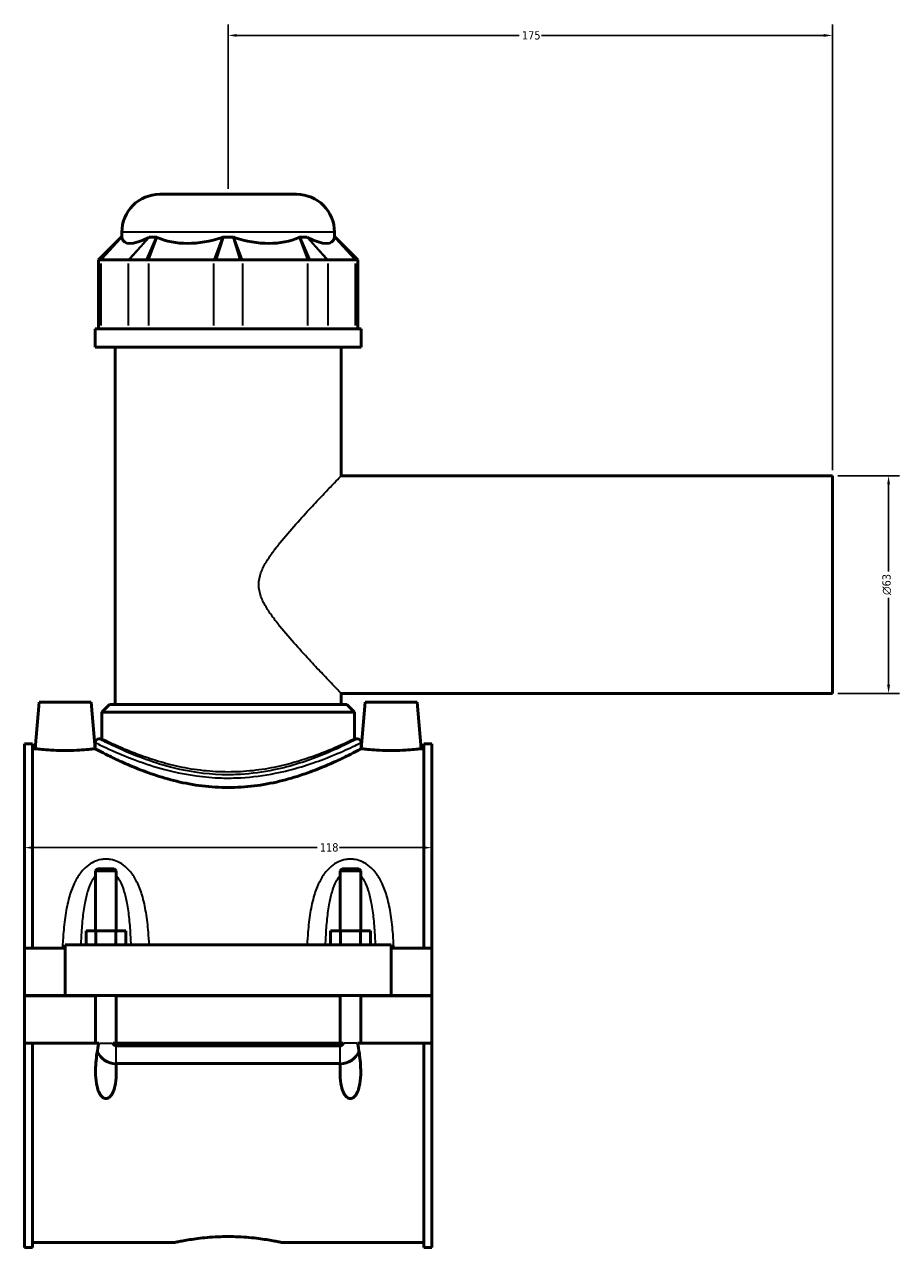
# Model space of a CAD drawing. Header units: millimetres. Extents: x -277 to 997, y -139 to 1166.
# Tile 1 of 8: x -277 to -24, y 275 to 629. Entities that reach past the tile are written whole.
import ezdxf

# ---------------------------------------------------------------- set-up
doc = ezdxf.new("R2010")
doc.units = ezdxf.units.MM
for name, color, linetype, lineweight in [('Dimension (ANSI)', 7, 'Continuous', 25), ('Visible (ANSI)', 7, 'Continuous', 50), ('Visible Narrow (ANSI)', 7, 'Continuous', 35)]:
    doc.layers.add(name, color=color, linetype=linetype, lineweight=lineweight)
doc.styles.add('Note Text (ANSI)', font='tahoma.ttf')
doc.dimstyles.new('Default - mm (ANSI)', dxfattribs={"dimtxt": 2.4, "dimasz": 2.5, "dimexe": 3.175, "dimexo": 1.6002, "dimgap": 0.8, "dimtad": 0, "dimtoh": 1, "dimdec": 0, "dimrnd": 1e-08, "dimzin": 4, "dimdsep": 46, "dimtxsty": 'Note Text (ANSI)', "dimcen": 0.09, "dimdle": 10, "dimclrd": 256, "dimclre": 256, "dimclrt": 5, "dimadec": 1, "dimazin": 1, "dimtfac": 1.27, "dimtofl": 0, "dimtmove": 0, "dimatfit": 3, "dimfxl": 1, "dimtolj": 1, "dimtzin": 4, "dimlwd": -1, "dimlwe": -1, "dimarcsym": 0})

# ---------------------------------------------------------------- blocks, each defined once
blk = doc.blocks.new('*D7')
at = {"layer": 'Defpoints', "color": 0, "transparency": 16777216}
for p in [(-276.95, 391.11), (-158.95, 391.11), (-158.95, 390.62)]:
    blk.add_point(p, dxfattribs=at)
at = {"layer": 'Dimension (ANSI)', "transparency": 16777216}
for p, q in [((-274.45, 390.62), (-192.21, 390.62)), ((-161.45, 390.62), (-185.69, 390.62))]:
    blk.add_line(p, q, dxfattribs=at)
for points in [[(-274.45, 391.04), (-274.45, 390.2), (-276.95, 390.62)], [(-161.45, 391.04), (-161.45, 390.2), (-158.95, 390.62)]]:
    blk.add_solid(points, dxfattribs=at)
at = {"layer": 'Dimension (ANSI)', "color": 5, "transparency": 16777216, "insert": (-191.41, 391.88), "char_height": 2.4, "attachment_point": 1, "style": 'Note Text (ANSI)'}
blk.add_mtext('\\A1;118', dxfattribs=at)
blk = doc.blocks.new('*D8')
at = {"layer": 'Defpoints', "color": 0, "transparency": 16777216}
for p in [(-217.95, 625.77), (-217.95, 579.77), (-42.95, 498.27)]:
    blk.add_point(p, dxfattribs=at)
at = {"layer": 'Dimension (ANSI)', "transparency": 16777216}
for p, q in [((-217.95, 581.37), (-217.95, 628.94)), ((-42.95, 499.87), (-42.95, 628.94)), ((-215.45, 625.77), (-133.68, 625.77)), ((-45.45, 625.77), (-127.21, 625.77))]:
    blk.add_line(p, q, dxfattribs=at)
for points in [[(-215.45, 626.18), (-215.45, 625.35), (-217.95, 625.77)], [(-45.45, 626.18), (-45.45, 625.35), (-42.95, 625.77)]]:
    blk.add_solid(points, dxfattribs=at)
at = {"layer": 'Dimension (ANSI)', "color": 5, "transparency": 16777216, "insert": (-132.88, 627), "char_height": 2.4, "attachment_point": 1, "style": 'Note Text (ANSI)'}
blk.add_mtext('\\A1;175', dxfattribs=at)
blk = doc.blocks.new('*D9')
at = {"layer": 'Defpoints', "color": 0, "transparency": 16777216}
for p in [(-42.95, 498.27), (-42.95, 435.27), (-26.68, 435.27)]:
    blk.add_point(p, dxfattribs=at)
at = {"layer": 'Dimension (ANSI)', "transparency": 16777216}
for p, q in [((-41.35, 498.27), (-23.5, 498.27)), ((-26.68, 495.77), (-26.68, 470.57)), ((-26.68, 437.77), (-26.68, 462.96)), ((-41.35, 435.27), (-23.5, 435.27))]:
    blk.add_line(p, q, dxfattribs=at)
for points in [[(-27.09, 495.77), (-26.26, 495.77), (-26.68, 498.27)], [(-27.09, 437.77), (-26.26, 437.77), (-26.68, 435.27)]]:
    blk.add_solid(points, dxfattribs=at)
at = {"layer": 'Dimension (ANSI)', "color": 5, "transparency": 16777216, "insert": (-28.48, 463.76), "char_height": 2.4, "attachment_point": 1, "rotation": 90, "style": 'Note Text (ANSI)'}
blk.add_mtext('\\A1;{\\fAIGDT|b0|i0;\\H2.4000;\\ln}\\fTahoma|b0|i0;\\H2.4000;63', dxfattribs=at)

msp = doc.modelspace()

# ---------------------------------------------------------------- linework, layer by layer
at = {"layer": 'Visible (ANSI)'}
for p, q in [((-237.75, 579.77), (-198.15, 579.77)), ((-248.94, 567.38), (-255.54, 560.78)), ((-248.94, 567.38), (-248.72, 567.38)), ((-248.75, 567.38), (-248.75, 568.77)), ((-240.69, 567.38), (-238.72, 567.38)), ((-219.34, 567.38), (-216.56, 567.38)), ((-197.17, 567.38), (-195.21, 567.38)), ((-187.18, 567.38), (-186.95, 567.38)), ((-187.15, 567.38), (-187.15, 568.77)), ((-186.95, 567.38), (-180.35, 560.78)), ((-254.98, 560.78), (-255.54, 560.78)), ((-255.54, 560.78), (-255.54, 540.83)), ((-254.98, 560.78), (-254.7, 560.78)), ((-254.7, 560.78), (-246.91, 560.78)), ((-246.91, 560.78), (-246.59, 560.78)), ((-241.68, 560.78), (-246.59, 560.78)), ((-241.68, 560.78), (-240.96, 560.78)), ((-240.96, 560.78), (-222.16, 560.78)), ((-222.16, 560.78), (-221.42, 560.78)), ((-214.47, 560.78), (-221.42, 560.78)), ((-214.47, 560.78), (-213.74, 560.78)), ((-213.74, 560.78), (-194.93, 560.78)), ((-194.93, 560.78), (-194.22, 560.78)), ((-189.31, 560.78), (-194.22, 560.78)), ((-189.31, 560.78), (-188.98, 560.78)), ((-188.98, 560.78), (-181.19, 560.78)), ((-181.19, 560.78), (-180.92, 560.78)), ((-180.35, 560.78), (-180.92, 560.78)), ((-180.35, 560.78), (-180.35, 540.83)), ((-179.45, 540.83), (-256.45, 540.83)), ((-256.45, 535.52), (-256.45, 540.83)), ((-179.45, 535.52), (-179.45, 540.83)), ((-179.45, 535.52), (-256.45, 535.52)), ((-250.67, 432.02), (-250.67, 535.52)), ((-185.22, 498.27), (-185.22, 535.52)), ((-185.22, 498.27), (-42.95, 498.27)), ((-42.95, 435.27), (-42.95, 498.27)), ((-272.65, 432.77), (-273.83, 419.27)), ((-272.65, 432.77), (-257.65, 432.77)), ((-257.65, 432.77), (-256.47, 419.27)), ((-252.32, 432.02), (-254.52, 429.82)), ((-252.32, 432.02), (-183.57, 432.02)), ((-185.22, 432.02), (-185.22, 435.27)), ((-185.22, 435.27), (-42.95, 435.27)), ((-183.57, 432.02), (-181.37, 429.82)), ((-178.25, 432.77), (-179.43, 419.27)), ((-163.25, 432.77), (-178.25, 432.77)), ((-163.25, 432.77), (-162.07, 419.27)), ((-181.37, 429.82), (-254.52, 429.82)), ((-254.52, 422.13), (-254.52, 429.82)), ((-181.37, 422.13), (-181.37, 429.82)), ((-254.52, 422.13), (-255.35, 422.13)), ((-180.55, 422.13), (-181.37, 422.13)), ((-276.95, 361.52), (-276.95, 420.7)), ((-274.59, 420.7), (-276.95, 420.7)), ((-274.59, 420.7), (-274.59, 361.52)), ((-274.59, 419.27), (-273.83, 419.27)), ((-256.47, 419.27), (-256.45, 419.27)), ((-256.45, 421.03), (-256.45, 419.27)), ((-179.45, 421.03), (-179.45, 419.27)), ((-179.45, 419.27), (-179.43, 419.27)), ((-162.07, 419.27), (-161.31, 419.27)), ((-161.31, 420.7), (-161.31, 361.52)), ((-158.95, 420.7), (-161.31, 420.7)), ((-158.95, 361.52), (-158.95, 420.7)), ((-255.75, 384.48), (-256.35, 383.88)), ((-256.35, 383.88), (-250.35, 383.88)), ((-256.35, 383.88), (-256.35, 366.52)), ((-250.95, 384.48), (-255.75, 384.48)), ((-250.95, 384.48), (-250.35, 383.88)), ((-250.35, 383.88), (-250.35, 366.52)), ((-184.95, 384.48), (-185.55, 383.88)), ((-185.55, 383.88), (-179.55, 383.88)), ((-185.55, 366.52), (-185.55, 383.88)), ((-180.15, 384.48), (-184.95, 384.48)), ((-180.15, 384.48), (-179.55, 383.88)), ((-179.55, 366.52), (-179.55, 383.88)), ((-259.12, 362.52), (-259.12, 366.52)), ((-256.23, 366.52), (-259.12, 366.52)), ((-256.23, 362.52), (-256.23, 366.52)), ((-250.46, 366.52), (-256.23, 366.52)), ((-250.46, 362.52), (-250.46, 366.52)), ((-247.57, 366.52), (-250.46, 366.52)), ((-247.57, 362.52), (-247.57, 366.52)), ((-188.32, 362.52), (-188.32, 366.52)), ((-185.43, 366.52), (-188.32, 366.52)), ((-185.43, 362.52), (-185.43, 366.52)), ((-179.66, 366.52), (-185.43, 366.52)), ((-179.66, 362.52), (-179.66, 366.52)), ((-176.77, 366.52), (-179.66, 366.52)), ((-176.77, 362.52), (-176.77, 366.52)), ((-276.95, 361.52), (-265.15, 361.52)), ((-276.95, 347.82), (-276.95, 361.52)), ((-265.15, 362.52), (-170.75, 362.52)), ((-265.15, 362.52), (-265.15, 347.82)), ((-170.75, 347.82), (-170.75, 362.52)), ((-170.75, 361.52), (-158.95, 361.52)), ((-158.95, 361.52), (-158.95, 347.82)), ((-276.95, 347.82), (-265.15, 347.82)), ((-276.95, 334.02), (-276.95, 347.72)), ((-256.35, 347.72), (-276.95, 347.72)), ((-265.15, 347.82), (-170.75, 347.82)), ((-256.35, 347.82), (-256.35, 347.72)), ((-256.35, 334.02), (-256.35, 347.72)), ((-250.35, 347.82), (-250.35, 347.72)), ((-250.35, 347.72), (-250.35, 334.02)), ((-185.55, 347.72), (-250.35, 347.72)), ((-185.55, 347.72), (-185.55, 347.82)), ((-185.55, 334.02), (-185.55, 347.72)), ((-179.55, 347.72), (-179.55, 347.82)), ((-179.55, 347.72), (-179.55, 334.02)), ((-158.95, 347.72), (-179.55, 347.72)), ((-170.75, 347.82), (-158.95, 347.82)), ((-158.95, 347.72), (-158.95, 334.02)), ((-276.95, 274.84), (-276.95, 334.02)), ((-276.95, 334.02), (-256.35, 334.02)), ((-274.59, 334.02), (-274.59, 274.84)), ((-256.35, 334.02), (-255.42, 334.02)), ((-251.27, 334.02), (-250.35, 334.02)), ((-250.35, 334.02), (-185.55, 334.02)), ((-250.35, 333.24), (-185.55, 333.24)), ((-185.55, 334.02), (-184.62, 334.02)), ((-180.47, 334.02), (-179.55, 334.02)), ((-179.55, 334.02), (-158.95, 334.02)), ((-161.31, 334.02), (-161.31, 274.84)), ((-158.95, 274.84), (-158.95, 334.02)), ((-185.55, 328.11), (-250.35, 328.11)), ((-274.59, 276.27), (-233.63, 276.27)), ((-202.27, 276.27), (-161.31, 276.27)), ((-274.59, 274.84), (-276.95, 274.84)), ((-158.95, 274.84), (-161.31, 274.84))]:
    msp.add_line(p, q, dxfattribs=at)
for centre, radius, start, end in [((-237.75, 568.77), 11, 90, 180), ((-198.15, 568.77), 11, 0, 90), ((-255.35, 421.03), 1.1, 90, 180), ((-180.55, 421.03), 1.1, 0, 90), ((-250.35, 334.02), 6, 203.4904, 269.1665), ((-185.55, 334.02), 6, 270.8335, 336.5096)]:
    msp.add_arc(centre, radius, start, end, dxfattribs=at)
for major_axis, ratio, start_param, end_param in [((30.21, 30.21), 0.198912, 3.001193, 3.674692), ((-25.61, -25.61), 0.668179, 0.252299, 0.925798), ((25.61, -25.61), 0.668179, 5.357387, 6.030886), ((30.21, -30.21), 0.198912, 5.750086, 6.423585)]:
    msp.add_ellipse((-217.95, 596.35), major_axis=major_axis, ratio=ratio, start_param=start_param, end_param=end_param, dxfattribs=at)
for points in [[(-248.72, 567.38), (-248.71, 567.35), (-248.71, 567.31), (-248.7, 567.28)], [(-240.91, 567.28), (-240.84, 567.31), (-240.76, 567.35), (-240.69, 567.38)], [(-238.72, 567.38), (-238.64, 567.35), (-238.56, 567.31), (-238.47, 567.28)], [(-219.67, 567.28), (-219.56, 567.31), (-219.45, 567.35), (-219.34, 567.38)], [(-216.56, 567.38), (-216.45, 567.35), (-216.34, 567.31), (-216.22, 567.28)], [(-197.42, 567.28), (-197.34, 567.31), (-197.26, 567.35), (-197.17, 567.38)], [(-195.21, 567.38), (-195.13, 567.35), (-195.06, 567.31), (-194.98, 567.28)], [(-187.2, 567.28), (-187.19, 567.31), (-187.18, 567.35), (-187.18, 567.38)], [(-250.35, 328.11), (-250.38, 328.11), (-250.41, 328.11), (-250.44, 328.11)], [(-185.45, 328.11), (-185.48, 328.11), (-185.52, 328.11), (-185.55, 328.11)]]:
    msp.add_open_spline(points, degree=3, dxfattribs=at)
for points, knots in [([(-256.47, 419.27), (-256.47, 419.27), (-256.68, 419.24), (-257.57, 419.14), (-258.23, 419.07), (-259.77, 418.93), (-260.74, 418.86), (-262.89, 418.76), (-264.05, 418.73), (-266.24, 418.73), (-267.41, 418.76), (-269.55, 418.86), (-270.53, 418.93), (-272.06, 419.07), (-272.73, 419.14), (-273.61, 419.24), (-273.83, 419.27), (-273.83, 419.27)], [1.312958, 1.312958, 1.312958, 1.312958, 1.640993, 1.640993, 1.969028, 1.969028, 2.297472, 2.297472, 2.625916, 2.625916, 2.95436, 2.95436, 3.282804, 3.282804, 3.610839, 3.610839, 3.938874, 3.938874, 3.938874, 3.938874]), ([(-179.45, 419.27), (-179.45, 419.27), (-179.69, 419.14), (-180.69, 418.61), (-181.45, 418.21), (-183.43, 417.2), (-184.65, 416.59), (-187.46, 415.28), (-189.05, 414.57), (-192.41, 413.19), (-194.31, 412.46), (-198.46, 411.06), (-200.71, 410.39), (-205.43, 409.26), (-207.91, 408.8), (-212.92, 408.17), (-215.47, 408.02), (-220.43, 408.02), (-222.97, 408.17), (-227.99, 408.8), (-230.46, 409.26), (-235.18, 410.39), (-237.43, 411.06), (-241.58, 412.46), (-243.49, 413.19), (-246.85, 414.57), (-248.43, 415.28), (-251.24, 416.59), (-252.47, 417.2), (-254.45, 418.21), (-255.21, 418.61), (-256.21, 419.14), (-256.45, 419.27), (-256.45, 419.27)], [5.94206, 5.94206, 5.94206, 5.94206, 6.683388, 6.683388, 7.424716, 7.424716, 8.166045, 8.166045, 8.907373, 8.907373, 9.65156, 9.65156, 10.395746, 10.395746, 11.139933, 11.139933, 11.884119, 11.884119, 12.628306, 12.628306, 13.372493, 13.372493, 14.116679, 14.116679, 14.860866, 14.860866, 15.602194, 15.602194, 16.343523, 16.343523, 17.084851, 17.084851, 17.826179, 17.826179, 17.826179, 17.826179]), ([(-162.07, 419.27), (-162.07, 419.27), (-162.28, 419.24), (-163.17, 419.14), (-163.83, 419.07), (-165.37, 418.93), (-166.34, 418.86), (-168.49, 418.76), (-169.65, 418.73), (-170.75, 418.73), (-171.84, 418.73), (-173.01, 418.76), (-175.15, 418.86), (-176.13, 418.93), (-177.66, 419.07), (-178.33, 419.14), (-179.21, 419.24), (-179.43, 419.27), (-179.43, 419.27)], [3.938874, 3.938874, 3.938874, 3.938874, 4.266909, 4.266909, 4.594944, 4.594944, 4.923388, 4.923388, 5.251832, 5.251832, 5.251832, 5.580276, 5.580276, 5.90872, 5.90872, 6.236755, 6.236755, 6.56479, 6.56479, 6.56479, 6.56479]), ([(-250.44, 328.11), (-250.38, 327.27), (-250.35, 326.45), (-250.35, 324.59), (-250.41, 323.41), (-250.69, 321.72), (-250.81, 321.16), (-251.15, 320.11), (-251.36, 319.61), (-251.83, 318.87), (-252.07, 318.57), (-252.5, 318.24), (-252.66, 318.15), (-252.99, 318.02), (-253.16, 317.98), (-253.53, 317.98), (-253.71, 318.02), (-254.04, 318.15), (-254.19, 318.24), (-254.62, 318.57), (-254.86, 318.87), (-255.33, 319.61), (-255.54, 320.11), (-255.88, 321.16), (-256, 321.72), (-256.29, 323.41), (-256.35, 324.59), (-256.35, 327.33), (-256.2, 329.16), (-255.8, 332.01), (-255.63, 333.03), (-255.42, 334.02)], [1.134009, 1.134009, 1.134009, 1.134009, 1.38035, 1.38035, 1.721593, 1.721593, 1.892214, 1.892214, 2.062836, 2.062836, 2.173445, 2.173445, 2.228749, 2.228749, 2.284054, 2.284054, 2.339358, 2.339358, 2.394663, 2.394663, 2.505272, 2.505272, 2.675893, 2.675893, 2.846515, 2.846515, 3.187758, 3.187758, 3.71073, 3.71073, 3.999645, 3.999645, 3.999645, 3.999645]), ([(-251.27, 334.02), (-251.25, 333.89), (-251.2, 333.77), (-251.06, 333.57), (-250.97, 333.48), (-250.79, 333.35), (-250.71, 333.31), (-250.53, 333.26), (-250.44, 333.24), (-250.35, 333.24)], [0.0000765, 0.0000765, 0.0000765, 0.0000765, 0.0388496, 0.0388496, 0.0763108, 0.0763108, 0.1045555, 0.1045555, 0.1321027, 0.1321027, 0.1321027, 0.1321027]), ([(-180.47, 334.02), (-180.27, 333.03), (-180.09, 332.01), (-179.7, 329.16), (-179.55, 327.33), (-179.55, 324.59), (-179.61, 323.41), (-179.89, 321.72), (-180.01, 321.16), (-180.35, 320.11), (-180.56, 319.61), (-181.03, 318.87), (-181.27, 318.57), (-181.7, 318.24), (-181.86, 318.15), (-182.19, 318.02), (-182.36, 317.98), (-182.73, 317.98), (-182.91, 318.02), (-183.24, 318.15), (-183.39, 318.24), (-183.82, 318.57), (-184.06, 318.87), (-184.53, 319.61), (-184.74, 320.11), (-185.08, 321.16), (-185.2, 321.72), (-185.49, 323.41), (-185.55, 324.59), (-185.55, 326.45), (-185.51, 327.27), (-185.45, 328.11)], [0.568463, 0.568463, 0.568463, 0.568463, 0.857378, 0.857378, 1.38035, 1.38035, 1.721593, 1.721593, 1.892214, 1.892214, 2.062836, 2.062836, 2.173445, 2.173445, 2.228749, 2.228749, 2.284054, 2.284054, 2.339358, 2.339358, 2.394663, 2.394663, 2.505272, 2.505272, 2.675893, 2.675893, 2.846515, 2.846515, 3.187758, 3.187758, 3.434099, 3.434099, 3.434099, 3.434099]), ([(-185.55, 333.24), (-185.43, 333.24), (-185.31, 333.27), (-185.09, 333.36), (-184.99, 333.42), (-184.83, 333.58), (-184.77, 333.65), (-184.68, 333.82), (-184.64, 333.92), (-184.62, 334.02)], [0, 0, 0, 0, 0.0353577, 0.0353577, 0.0721371, 0.0721371, 0.101011, 0.101011, 0.1318024, 0.1318024, 0.1318024, 0.1318024]), ([(-233.63, 276.27), (-233.63, 276.27), (-233.53, 276.29), (-233.13, 276.37), (-232.83, 276.44), (-232.03, 276.6), (-231.53, 276.7), (-230.38, 276.91), (-229.73, 277.02), (-228.34, 277.24), (-227.56, 277.35), (-225.85, 277.57), (-224.92, 277.67), (-222.99, 277.83), (-221.98, 277.9), (-219.96, 277.99), (-218.94, 278.01), (-216.96, 278.01), (-215.94, 277.99), (-213.91, 277.9), (-212.9, 277.83), (-210.97, 277.67), (-210.05, 277.57), (-208.34, 277.35), (-207.55, 277.24), (-206.17, 277.02), (-205.51, 276.91), (-204.36, 276.7), (-203.86, 276.6), (-203.06, 276.44), (-202.76, 276.37), (-202.36, 276.29), (-202.27, 276.27), (-202.27, 276.27)], [2.370892, 2.370892, 2.370892, 2.370892, 2.667242, 2.667242, 2.963591, 2.963591, 3.259941, 3.259941, 3.55629, 3.55629, 3.852664, 3.852664, 4.149037, 4.149037, 4.445411, 4.445411, 4.741784, 4.741784, 5.038158, 5.038158, 5.334532, 5.334532, 5.630905, 5.630905, 5.927279, 5.927279, 6.223628, 6.223628, 6.519978, 6.519978, 6.816327, 6.816327, 7.112677, 7.112677, 7.112677, 7.112677])]:
    msp.add_open_spline(points, degree=3, knots=knots, dxfattribs=at)
at = {"layer": 'Visible Narrow (ANSI)'}
for p, q in [((-254.67, 561.11), (-249.03, 567.05)), ((-254.4, 561.1), (-249, 566.95)), ((-187.53, 568.77), (-248.37, 568.77)), ((-241.21, 566.95), (-246.61, 561.1)), ((-240.98, 567.05), (-246.29, 561.11)), ((-241.53, 561.11), (-238.87, 567.05)), ((-240.84, 561.1), (-238.6, 566.95)), ((-219.79, 566.95), (-222.03, 561.1)), ((-219.44, 567.05), (-221.32, 561.11)), ((-214.58, 561.11), (-216.45, 567.05)), ((-213.86, 561.1), (-216.1, 566.95)), ((-197.3, 566.95), (-195.06, 561.1)), ((-197.02, 567.05), (-194.37, 561.11)), ((-189.6, 561.11), (-194.91, 567.05)), ((-189.28, 561.1), (-194.68, 566.95)), ((-186.9, 566.95), (-181.49, 561.1)), ((-186.87, 567.05), (-181.23, 561.11)), ((-254.7, 541.82), (-254.7, 559.78)), ((-246.91, 559.78), (-246.91, 541.82)), ((-240.96, 541.82), (-240.96, 559.78)), ((-222.16, 559.78), (-222.16, 541.82)), ((-213.74, 541.82), (-213.74, 559.78)), ((-194.93, 559.78), (-194.93, 541.82)), ((-188.98, 541.82), (-188.98, 559.78)), ((-181.19, 559.78), (-181.19, 541.82)), ((-255.25, 334.02), (-251.44, 334.02)), ((-250.35, 328.21), (-250.35, 333.02)), ((-185.55, 328.21), (-185.55, 333.02)), ((-180.64, 334.02), (-184.45, 334.02))]:
    msp.add_line(p, q, dxfattribs=at)
for points, knots in [([(-185.22, 435.27), (-185.22, 435.27), (-185.44, 435.49), (-186.29, 436.38), (-186.92, 437.04), (-188.52, 438.71), (-189.49, 439.72), (-191.62, 441.98), (-192.79, 443.22), (-195.34, 445.97), (-196.84, 447.59), (-199.89, 451.02), (-201.46, 452.82), (-203.69, 455.59), (-204.41, 456.52), (-205.77, 458.4), (-206.41, 459.35), (-207.56, 461.3), (-208.06, 462.29), (-208.82, 464.4), (-209.08, 465.52), (-209.08, 468.02), (-208.82, 469.13), (-208.06, 471.25), (-207.56, 472.24), (-206.41, 474.19), (-205.77, 475.14), (-204.41, 477.02), (-203.69, 477.94), (-201.46, 480.71), (-199.89, 482.51), (-196.84, 485.94), (-195.34, 487.56), (-192.79, 490.31), (-191.62, 491.56), (-189.49, 493.81), (-188.52, 494.83), (-186.92, 496.5), (-186.29, 497.16), (-185.44, 498.04), (-185.22, 498.27), (-185.22, 498.27)], [5.58314, 5.58314, 5.58314, 5.58314, 6.229001, 6.229001, 6.874861, 6.874861, 7.520721, 7.520721, 8.166581, 8.166581, 8.916506, 8.916506, 9.666431, 9.666431, 10.041393, 10.041393, 10.416356, 10.416356, 10.791318, 10.791318, 11.166281, 11.166281, 11.541243, 11.541243, 11.916206, 11.916206, 12.291168, 12.291168, 12.66613, 12.66613, 13.416055, 13.416055, 14.16598, 14.16598, 14.81184, 14.81184, 15.457701, 15.457701, 16.103561, 16.103561, 16.749421, 16.749421, 16.749421, 16.749421]), ([(-180.55, 422.13), (-180.55, 422.13), (-180.59, 422.11), (-181.05, 421.87), (-182.28, 421.22), (-185.97, 419.46), (-188.3, 418.39), (-194.86, 415.77), (-199.51, 414.19), (-207.79, 412.46), (-211.07, 412), (-216.21, 411.71), (-218.02, 411.68), (-224.6, 411.88), (-229.29, 412.6), (-236.52, 414.36), (-239.3, 415.24), (-245.82, 417.58), (-249.14, 419.08), (-253.52, 421.18), (-254.82, 421.85), (-255.3, 422.1), (-255.35, 422.13), (-255.35, 422.13)], [17.788846, 17.788846, 17.788846, 17.788846, 18.095438, 18.095438, 19.457534, 19.457534, 20.687136, 20.687136, 22.367591, 22.367591, 23.36813, 23.36813, 23.904323, 23.904323, 25.326086, 25.326086, 26.326744, 26.326744, 27.934981, 27.934981, 29.334568, 29.334568, 29.648081, 29.648081, 29.648081, 29.648081]), ([(-181.37, 422.13), (-181.37, 422.13), (-181.6, 422.01), (-182.55, 421.56), (-183.26, 421.21), (-185.14, 420.34), (-186.31, 419.82), (-188.98, 418.69), (-190.49, 418.08), (-193.69, 416.89), (-195.5, 416.27), (-199.45, 415.07), (-201.59, 414.51), (-206.08, 413.55), (-208.44, 413.16), (-213.19, 412.64), (-215.6, 412.51), (-220.29, 412.51), (-222.7, 412.64), (-227.46, 413.16), (-229.81, 413.55), (-234.3, 414.51), (-236.44, 415.07), (-240.39, 416.27), (-242.21, 416.89), (-245.41, 418.08), (-246.92, 418.69), (-249.59, 419.82), (-250.75, 420.34), (-252.63, 421.21), (-253.35, 421.56), (-254.29, 422.01), (-254.52, 422.13), (-254.52, 422.13)], [5.61946, 5.61946, 5.61946, 5.61946, 6.321003, 6.321003, 7.022546, 7.022546, 7.724088, 7.724088, 8.425631, 8.425631, 9.128953, 9.128953, 9.832275, 9.832275, 10.535597, 10.535597, 11.23892, 11.23892, 11.942242, 11.942242, 12.645564, 12.645564, 13.348886, 13.348886, 14.052208, 14.052208, 14.753751, 14.753751, 15.455293, 15.455293, 16.156836, 16.156836, 16.858379, 16.858379, 16.858379, 16.858379]), ([(-256.45, 421.03), (-256.45, 421.03), (-256.4, 421), (-255.9, 420.76), (-254.57, 420.09), (-250.06, 418.03), (-246.64, 416.55), (-239.93, 414.24), (-237.07, 413.38), (-229.62, 411.64), (-224.79, 410.93), (-218.02, 410.74), (-216.16, 410.76), (-210.87, 411.05), (-207.49, 411.5), (-198.97, 413.21), (-194.18, 414.77), (-187.42, 417.34), (-185.03, 418.4), (-181.23, 420.14), (-179.97, 420.77), (-179.49, 421.01), (-179.45, 421.03), (-179.45, 421.03)], [-29.648081, -29.648081, -29.648081, -29.648081, -29.334568, -29.334568, -27.934981, -27.934981, -26.326744, -26.326744, -25.326086, -25.326086, -23.904323, -23.904323, -23.36813, -23.36813, -22.367591, -22.367591, -20.687136, -20.687136, -19.457534, -19.457534, -18.095438, -18.095438, -17.788846, -17.788846, -17.788846, -17.788846]), ([(-240.81, 362.52), (-240.87, 363.74), (-240.95, 364.95), (-241.21, 368.06), (-241.43, 369.95), (-242.02, 373.53), (-242.38, 375.22), (-243.27, 378.16), (-243.76, 379.44), (-244.88, 381.69), (-245.49, 382.68), (-246.7, 384.16), (-247.22, 384.7), (-248.42, 385.7), (-249.11, 386.15), (-250.53, 386.81), (-251.23, 387.04), (-252.42, 387.25), (-252.88, 387.29), (-253.35, 387.29), (-253.81, 387.29), (-254.28, 387.25), (-255.46, 387.04), (-256.17, 386.81), (-257.58, 386.15), (-258.27, 385.7), (-259.48, 384.7), (-260, 384.16), (-261.2, 382.68), (-261.81, 381.69), (-262.94, 379.44), (-263.42, 378.16), (-264.31, 375.22), (-264.68, 373.53), (-265.27, 369.95), (-265.48, 368.06), (-265.77, 364.62), (-265.87, 363.07), (-265.94, 361.52)], [-6.622375, -6.622375, -6.622375, -6.622375, -6.276699, -6.276699, -5.726011, -5.726011, -5.21112, -5.21112, -4.793245, -4.793245, -4.432786, -4.432786, -4.199353, -4.199353, -3.946276, -3.946276, -3.723252, -3.723252, -3.583862, -3.583862, -3.583862, -3.444472, -3.444472, -3.221448, -3.221448, -2.968372, -2.968372, -2.734939, -2.734939, -2.374479, -2.374479, -1.956605, -1.956605, -1.441714, -1.441714, -0.891026, -0.891026, -0.450998, -0.450998, -0.450998, -0.450998]), ([(-169.96, 361.52), (-170.03, 363.07), (-170.12, 364.62), (-170.41, 368.06), (-170.63, 369.95), (-171.22, 373.53), (-171.58, 375.22), (-172.47, 378.16), (-172.96, 379.44), (-174.08, 381.69), (-174.69, 382.68), (-175.9, 384.16), (-176.42, 384.7), (-177.62, 385.7), (-178.31, 386.15), (-179.73, 386.81), (-180.43, 387.04), (-181.62, 387.25), (-182.08, 387.29), (-182.55, 387.29), (-183.01, 387.29), (-183.48, 387.25), (-184.66, 387.04), (-185.37, 386.81), (-186.78, 386.15), (-187.47, 385.7), (-188.68, 384.7), (-189.2, 384.16), (-190.4, 382.68), (-191.01, 381.69), (-192.14, 379.44), (-192.62, 378.16), (-193.51, 375.22), (-193.88, 373.53), (-194.47, 369.95), (-194.68, 368.06), (-194.94, 364.95), (-195.02, 363.74), (-195.09, 362.52)], [-6.716726, -6.716726, -6.716726, -6.716726, -6.276699, -6.276699, -5.726011, -5.726011, -5.211119, -5.211119, -4.793245, -4.793245, -4.432786, -4.432786, -4.199353, -4.199353, -3.946276, -3.946276, -3.723252, -3.723252, -3.583862, -3.583862, -3.583862, -3.444472, -3.444472, -3.221448, -3.221448, -2.968372, -2.968372, -2.734939, -2.734939, -2.374479, -2.374479, -1.956605, -1.956605, -1.441714, -1.441714, -0.891026, -0.891026, -0.545349, -0.545349, -0.545349, -0.545349]), ([(-260.54, 362.52), (-260.51, 363.26), (-260.48, 364), (-260.35, 366.5), (-260.22, 368.25), (-259.88, 371.54), (-259.67, 373.11), (-259.16, 375.83), (-258.88, 377.01), (-258.23, 379.08), (-257.88, 380), (-257.18, 381.36), (-256.88, 381.86), (-256.48, 382.39), (-256.42, 382.47), (-256.35, 382.56)], [0.661778, 0.661778, 0.661778, 0.661778, 0.891026, 0.891026, 1.441714, 1.441714, 1.956605, 1.956605, 2.374479, 2.374479, 2.734939, 2.734939, 2.968372, 2.968372, 3.014924, 3.014924, 3.014924, 3.014924]), ([(-250.35, 382.56), (-250.28, 382.47), (-250.21, 382.39), (-249.81, 381.86), (-249.51, 381.36), (-248.82, 380), (-248.46, 379.08), (-247.81, 377.01), (-247.54, 375.83), (-247.02, 373.11), (-246.81, 371.54), (-246.47, 368.25), (-246.35, 366.5), (-246.21, 364), (-246.18, 363.26), (-246.15, 362.52)], [4.1528, 4.1528, 4.1528, 4.1528, 4.199353, 4.199353, 4.432786, 4.432786, 4.793245, 4.793245, 5.21112, 5.21112, 5.726011, 5.726011, 6.276699, 6.276699, 6.505946, 6.505946, 6.505946, 6.505946]), ([(-189.74, 362.52), (-189.71, 363.26), (-189.68, 364), (-189.55, 366.5), (-189.42, 368.25), (-189.08, 371.54), (-188.87, 373.11), (-188.36, 375.83), (-188.08, 377.01), (-187.43, 379.08), (-187.08, 380), (-186.38, 381.36), (-186.08, 381.86), (-185.68, 382.39), (-185.62, 382.47), (-185.55, 382.56)], [0.661778, 0.661778, 0.661778, 0.661778, 0.891026, 0.891026, 1.441714, 1.441714, 1.956605, 1.956605, 2.374479, 2.374479, 2.734939, 2.734939, 2.968372, 2.968372, 3.014924, 3.014924, 3.014924, 3.014924]), ([(-179.55, 382.56), (-179.48, 382.47), (-179.41, 382.39), (-179.01, 381.86), (-178.71, 381.36), (-178.02, 380), (-177.66, 379.08), (-177.01, 377.01), (-176.74, 375.83), (-176.22, 373.11), (-176.01, 371.54), (-175.67, 368.25), (-175.55, 366.5), (-175.41, 364), (-175.38, 363.26), (-175.35, 362.52)], [4.1528, 4.1528, 4.1528, 4.1528, 4.199353, 4.199353, 4.432786, 4.432786, 4.793245, 4.793245, 5.211119, 5.211119, 5.726011, 5.726011, 6.276699, 6.276699, 6.505946, 6.505946, 6.505946, 6.505946])]:
    msp.add_open_spline(points, degree=3, knots=knots, dxfattribs=at)

# ---------------------------------------------------------------- dimensions: what is measured, and where the dimension line sits
at = {"layer": 'Dimension (ANSI)'}
for base, p1, p2, override, picture, middle in [((-217.95, 625.77), (-42.95, 498.27), (-217.95, 579.77), {"dimgap": 0.8, "dimtoh": 0, "dimdec": 0, "dimtol": 0, "dimlim": 0, "dimtp": 0, "dimtm": 0, "dimtdec": 2, "dimatfit": 1}, '*D8', (-130.45, 625.77)), ((-158.95, 390.62), (-276.95, 391.11), (-158.95, 391.11), {"dimgap": 0.8, "dimtoh": 0, "dimdec": 0, "dimse1": 1, "dimse2": 1, "dimtol": 0, "dimlim": 0, "dimtp": 0, "dimtm": 0, "dimtdec": 2, "dimatfit": 1}, '*D7', (-188.95, 390.62))]:
    dim = msp.add_linear_dim(base=base, p1=p1, p2=p2, angle=180, dimstyle='Default - mm (ANSI)', override=override, dxfattribs=at)
    dim.commit()
    dim.dimension.update_dxf_attribs({"geometry": picture, "text_midpoint": middle, "dimtype": 160})
dim = msp.add_linear_dim(base=(-26.68, 435.27), p1=(-42.95, 498.27), p2=(-42.95, 435.27), angle=90, text='{\\fAIGDT|b0|i0;\\H2.4000;\\ln}\\fTahoma|b0|i0;\\H2.4000;<>', dimstyle='Default - mm (ANSI)', override={"dimgap": 0.8, "dimtoh": 0, "dimdec": 0, "dimtol": 0, "dimlim": 0, "dimtp": 0, "dimtm": 0, "dimtdec": 2, "dimatfit": 1}, dxfattribs=at)
dim.commit()
dim.dimension.update_dxf_attribs({"geometry": '*D9', "text_midpoint": (-26.68, 466.77), "dimtype": 160})

doc.saveas('drawing.dxf')
